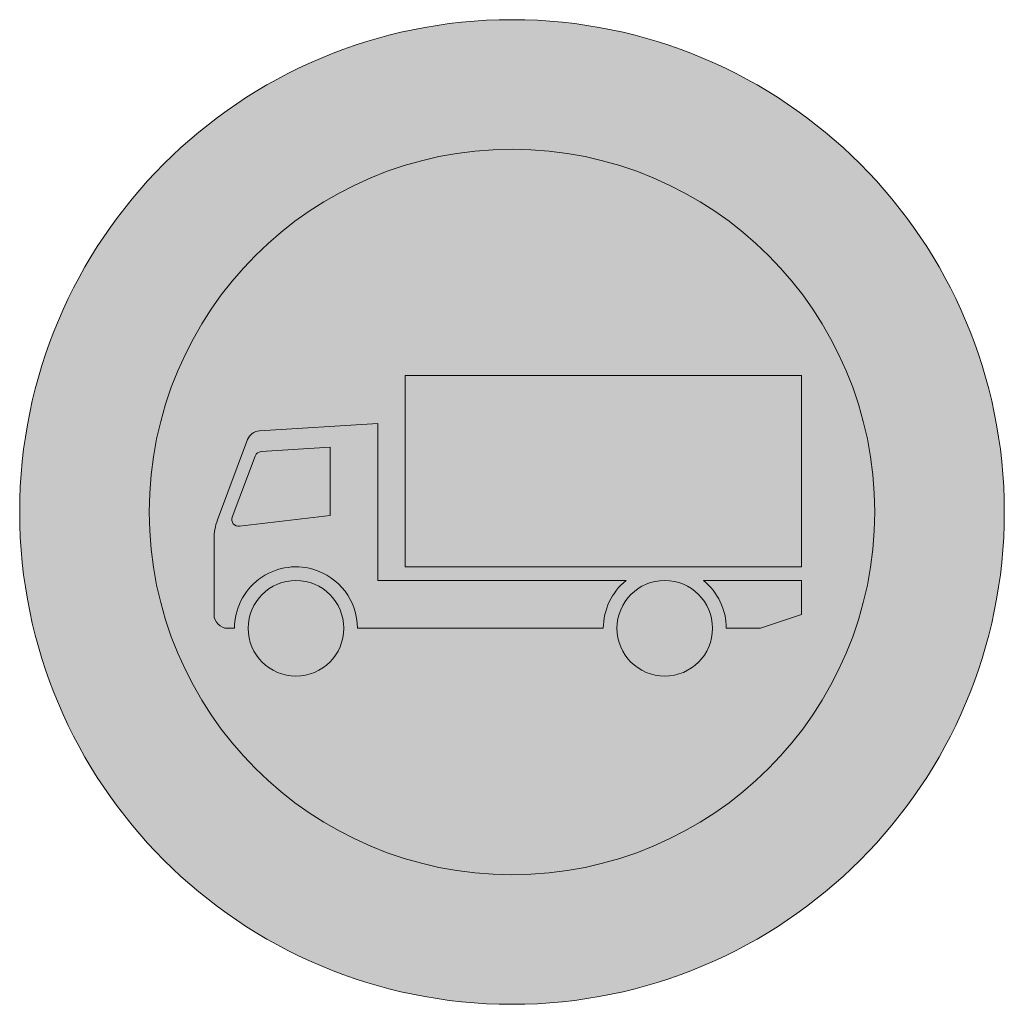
# Model space of a CAD drawing. Header units: metres. Extents: x -0.002 to 0.002, y -0.002 to 0.002.
import ezdxf

# ---------------------------------------------------------------- set-up
doc = ezdxf.new("R2010")
doc.units = ezdxf.units.M
doc.layers.add('VKZ_253-00_flf', color=1, linetype='Continuous', lineweight=0)
doc.layers.add('VKZ_253-00_sym', color=7, linetype='Continuous', lineweight=0)

msp = doc.modelspace()

# ---------------------------------------------------------------- hatches: boundary and pattern name
at = {"layer": 'VKZ_253-00_flf'}
h = msp.add_hatch(color=256, dxfattribs=at)
h.dxf.hatch_style = 1
h.paths.add_polyline_path([(-0.002000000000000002, 5.551115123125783e-17, 1), (0.002000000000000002, 5.551115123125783e-17, 1)])
h.paths.add_polyline_path([(0.001473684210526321, 5.551115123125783e-17, -1), (-0.001473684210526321, 5.551115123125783e-17, -1)], flags=16)
h.paths.add_polyline_path([(0.001175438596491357, 0.0005540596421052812), (0.001175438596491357, -0.0002227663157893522), (-0.0004337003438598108, -0.0002227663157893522), (-0.0004337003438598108, 0.0005540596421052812)], flags=0)
h.paths.add_polyline_path([(0.001175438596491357, -0.0002782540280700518), (0.001175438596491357, -0.0004169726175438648), (0.001008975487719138, -0.0004724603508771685), (0.0008702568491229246, -0.0004724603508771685, 0.2265409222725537), (0.0007775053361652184, -0.0002782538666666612)], flags=0)
h.paths.add_polyline_path([(0.0008147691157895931, -0.0004724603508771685, -1), (0.0004263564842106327, -0.0004724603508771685, -1)], flags=0)
h.paths.add_polyline_path([(0.0004636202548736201, -0.000278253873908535, 0.2265409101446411), (0.0003708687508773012, -0.0004724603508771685), (-0.0006279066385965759, -0.0004724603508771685, 0.335371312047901), (-0.0008094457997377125, -0.0002322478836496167, 0.4977107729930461), (-0.001127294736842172, -0.0004724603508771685), (-0.001155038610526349, -0.0004724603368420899, -0.4140052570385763), (-0.001210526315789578, -0.0004170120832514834), (-0.001210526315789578, -0.0001104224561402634, -0.08982016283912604), (-0.001196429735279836, -3.258439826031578e-05), (-0.001074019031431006, 0.0002938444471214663, -0.2957871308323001), (-0.001025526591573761, 0.0003298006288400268), (-0.0005446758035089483, 0.0003598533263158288), (-0.0005446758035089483, -0.0002782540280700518)], flags=0)
h.paths.add_polyline_path([(-0.0007388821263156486, 0.0002627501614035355), (-0.0007388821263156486, -1.468771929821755e-05), (-0.001107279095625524, -5.802891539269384e-05, -0.5608288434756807), (-0.001136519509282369, -2.079075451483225e-05), (-0.001043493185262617, 0.0002272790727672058, -0.2955851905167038), (-0.001019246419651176, 0.0002452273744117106)], flags=0)
h.paths.add_polyline_path([(-0.0006833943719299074, -0.0004724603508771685, -1), (-0.00107180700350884, -0.0004724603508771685, -1)], flags=0)
at = {"layer": 'VKZ_253-00_flf', "true_color": 0xffffff}
h = msp.add_hatch(color=7, dxfattribs=at)
h.dxf.hatch_style = 1
h.paths.add_polyline_path([(-0.001473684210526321, 5.551115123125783e-17, 1), (0.001473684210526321, 5.551115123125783e-17, 1)])
h.paths.add_polyline_path([(0.001175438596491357, 0.0005540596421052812), (0.001175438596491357, -0.0002227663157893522), (-0.0004337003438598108, -0.0002227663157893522), (-0.0004337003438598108, 0.0005540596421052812)], flags=16)
h.paths.add_polyline_path([(-0.0005446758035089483, 0.0003598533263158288), (-0.0005446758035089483, -0.0002782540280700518), (0.0004636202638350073, -0.0002782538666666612, 0.2265409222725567), (0.0003708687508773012, -0.0004724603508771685), (-0.0006279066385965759, -0.0004724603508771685, 0.335371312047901), (-0.0008094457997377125, -0.0002322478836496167, 0.4977107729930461), (-0.001127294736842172, -0.0004724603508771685), (-0.001155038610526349, -0.0004724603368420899, -0.4140052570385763), (-0.001210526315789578, -0.0004170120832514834), (-0.001210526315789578, -0.0001104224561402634, -0.08982016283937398), (-0.00119642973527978, -3.258439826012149e-05), (-0.001074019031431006, 0.0002938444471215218, -0.2957871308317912), (-0.001025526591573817, 0.0003298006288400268)], flags=16)
h.paths.add_polyline_path([(-0.0007388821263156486, 0.0002627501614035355), (-0.0007388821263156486, -1.468771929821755e-05), (-0.001107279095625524, -5.802891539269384e-05, -0.5608288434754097), (-0.001136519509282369, -2.079075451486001e-05), (-0.001043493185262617, 0.0002272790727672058, -0.2955851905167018), (-0.001019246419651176, 0.0002452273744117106)], flags=0)
h.paths.add_polyline_path([(-0.0006833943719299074, -0.0004724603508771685, -1), (-0.00107180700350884, -0.0004724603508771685, -1)], flags=16)
h.paths.add_polyline_path([(0.0008147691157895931, -0.0004724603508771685, -1), (0.0004263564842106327, -0.0004724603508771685, -1)], flags=16)
h.paths.add_polyline_path([(0.0007775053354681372, -0.0002782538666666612), (0.001175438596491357, -0.0002782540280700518), (0.001175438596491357, -0.0004169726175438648), (0.001008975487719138, -0.0004724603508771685), (0.0008702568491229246, -0.0004724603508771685, 0.2265409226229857)], flags=16)
at = {"layer": 'VKZ_253-00_flf'}
h = msp.add_hatch(color=7, dxfattribs=at)
h.dxf.hatch_style = 1
h.paths.add_polyline_path([(0.001175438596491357, 0.0005540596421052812), (-0.0004337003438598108, 0.0005540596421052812), (-0.0004337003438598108, -0.0002227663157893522), (0.001175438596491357, -0.0002227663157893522)])
h.paths.add_polyline_path([(-0.0005446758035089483, 0.0003598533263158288), (-0.001025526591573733, 0.0003298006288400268, 0.2957871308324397), (-0.001074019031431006, 0.0002938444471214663), (-0.001196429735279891, -3.258439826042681e-05, 0.08982016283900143), (-0.001210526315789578, -0.0001104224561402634), (-0.001210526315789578, -0.0004170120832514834, 0.4140052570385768), (-0.001155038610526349, -0.0004724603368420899), (-0.001127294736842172, -0.0004724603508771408, -0.4977107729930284), (-0.0008094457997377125, -0.0002322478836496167, -0.335371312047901), (-0.0006279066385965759, -0.0004724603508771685), (0.0003708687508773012, -0.0004724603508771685, -0.2265409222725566), (0.0004636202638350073, -0.0002782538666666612), (-0.0005446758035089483, -0.0002782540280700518)])
h.paths.add_polyline_path([(-0.001107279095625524, -5.802891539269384e-05, -0.5608288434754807), (-0.001136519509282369, -2.079075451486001e-05), (-0.001043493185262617, 0.0002272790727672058, -0.2955851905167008), (-0.001019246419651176, 0.0002452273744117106), (-0.0007388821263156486, 0.0002627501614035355), (-0.0007388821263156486, -1.468771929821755e-05)], flags=16)
h.paths.add_polyline_path([(-0.0006833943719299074, -0.0004724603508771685, 1), (-0.00107180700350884, -0.0004724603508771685, 1)])
h.paths.add_polyline_path([(0.0004263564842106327, -0.0004724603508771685, 1), (0.0008147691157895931, -0.0004724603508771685, 1)])
h.paths.add_polyline_path([(0.001175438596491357, -0.0002782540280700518), (0.0007775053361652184, -0.0002782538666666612, -0.2265409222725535), (0.0008702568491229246, -0.0004724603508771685), (0.001008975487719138, -0.0004724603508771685), (0.001175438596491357, -0.0004169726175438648)])
at = {"layer": 'VKZ_253-00_flf', "true_color": 0xffffff}
h = msp.add_hatch(color=7, dxfattribs=at)
h.dxf.hatch_style = 1
h.paths.add_polyline_path([(-0.0007388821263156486, 0.0002627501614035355), (-0.001019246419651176, 0.0002452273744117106, 0.2955851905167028), (-0.001043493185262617, 0.0002272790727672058), (-0.001136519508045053, -2.079075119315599e-05, 0.5608288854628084), (-0.001107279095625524, -5.802891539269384e-05), (-0.0007388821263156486, -1.468771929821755e-05)])

# ---------------------------------------------------------------- linework, layer by layer
at = {"layer": 'VKZ_253-00_sym'}
for p, q in [((-0.0004337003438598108, 0.0005540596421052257), (-0.0004337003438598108, -0.0002227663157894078)), ((0.001175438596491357, 0.0005540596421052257), (-0.0004337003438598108, 0.0005540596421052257)), ((0.001175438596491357, -0.0002227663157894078), (0.001175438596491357, 0.0005540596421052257)), ((-0.0005446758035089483, 0.0003598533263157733), (-0.001025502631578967, 0.0003298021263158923)), ((-0.0005446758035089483, -0.0002782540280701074), (-0.0005446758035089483, 0.0003598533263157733)), ((-0.001073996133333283, 0.0002939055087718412), (-0.001196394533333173, -3.249052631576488e-05)), ((-0.0007388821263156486, 0.00026275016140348), (-0.001019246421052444, 0.0002452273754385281)), ((-0.0007388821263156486, -1.468771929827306e-05), (-0.0007388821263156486, 0.00026275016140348)), ((-0.001043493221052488, 0.0002272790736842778), (-0.001136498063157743, -2.073356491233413e-05)), ((-0.00110727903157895, -5.802891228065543e-05), (-0.0007388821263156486, -1.468771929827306e-05)), ((-0.001210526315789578, -0.0001104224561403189), (-0.001210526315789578, -0.0004169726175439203)), ((-0.0004337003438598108, -0.0002227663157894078), (0.001175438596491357, -0.0002227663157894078)), ((0.0004636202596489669, -0.0002782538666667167), (-0.0005446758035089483, -0.0002782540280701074)), ((0.001175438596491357, -0.0002782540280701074), (0.0007775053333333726, -0.0002782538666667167)), ((0.001175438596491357, -0.0004169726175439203), (0.001175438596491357, -0.0002782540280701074)), ((0.001008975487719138, -0.000472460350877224), (0.001175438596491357, -0.0004169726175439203)), ((-0.001155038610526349, -0.000472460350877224), (-0.001127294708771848, -0.000472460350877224)), ((-0.0006279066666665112, -0.000472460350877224), (0.0003708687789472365, -0.000472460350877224)), ((0.000870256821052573, -0.000472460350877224), (0.001008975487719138, -0.000472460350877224))]:
    msp.add_line(p, q, dxfattribs=at)
for centre, radius in [((0, 0), 0.002), ((0, 0), 0.001473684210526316), ((-0.0008776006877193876, -0.000472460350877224), 0.0001942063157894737), ((0.0006205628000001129, -0.000472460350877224), 0.0001942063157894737)]:
    msp.add_circle(centre, radius, dxfattribs=at)
for centre, radius, start, end in [((-0.0010220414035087, 0.0002744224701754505), 5.548771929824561e-05, 93.57631699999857, 159.443954), ((-0.001017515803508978, 0.0002175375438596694), 2.774385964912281e-05, 93.57631699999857, 159.443954), ((-0.000988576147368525, -0.0001104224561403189), 0.0002219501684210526, 159.443954, 180), ((-0.001110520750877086, -3.047508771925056e-05), 2.774385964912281e-05, 159.443954, 276.7099609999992), ((-0.0008776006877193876, -0.000472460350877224), 0.000249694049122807, 74.15990125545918, 180), ((-0.0008776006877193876, -0.000472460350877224), 0.000249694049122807, 0, 74.15990125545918), ((0.0006205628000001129, -0.000472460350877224), 0.000249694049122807, 128.9424440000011, 180), ((0.0006205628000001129, -0.000472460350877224), 0.000249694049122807, 0, 51.05756000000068), ((-0.001155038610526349, -0.0004169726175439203), 5.548771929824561e-05, 180, 270)]:
    msp.add_arc(centre, radius, start, end, dxfattribs=at)

doc.saveas('drawing.dxf')
